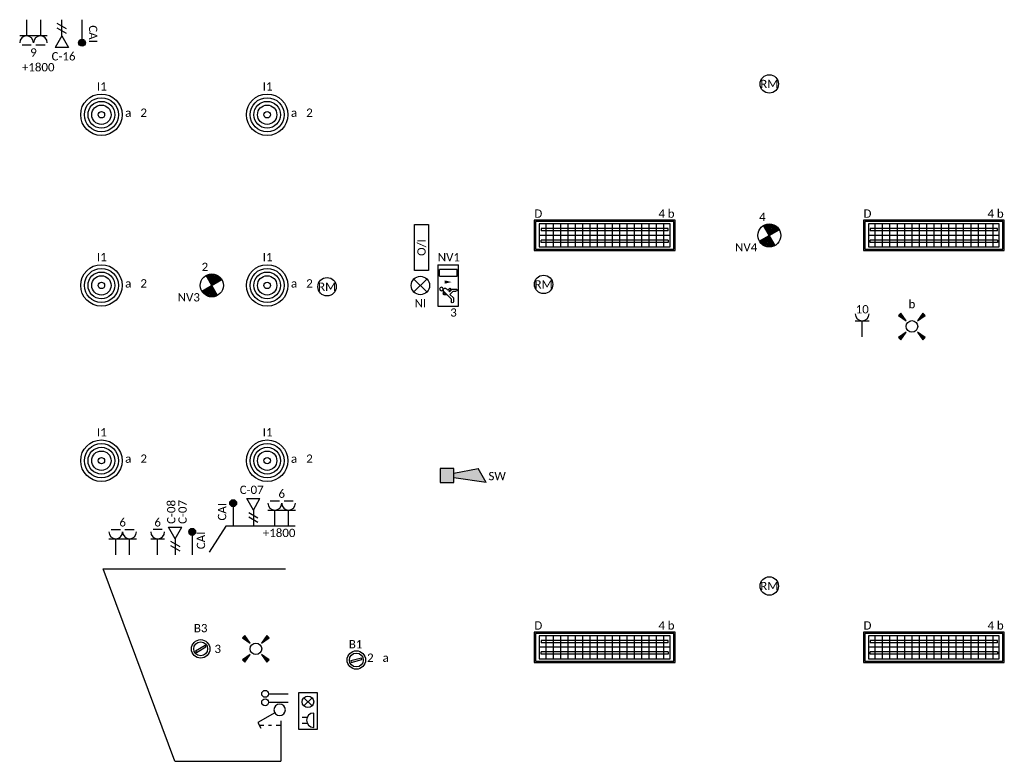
# Model space of a CAD drawing. Header units: millimetres. Extents: x -197899 to 120983, y -4228 to 45370.
# Tile 183 of 200: x 33219 to 43910, y 7811 to 15858. Entities that reach past the tile are written whole.
import ezdxf
from ezdxf.enums import TextEntityAlignment as Align

# ---------------------------------------------------------------- set-up
doc = ezdxf.new("R2010")
doc.units = ezdxf.units.MM
for name, color, linetype in [('EL6132--', 3, 'Continuous'), ('EL6222--', 3, 'Continuous'), ('EL6311--', 3, 'Continuous'), ('EL6350--', 3, 'Continuous'), ('EL6413--', 3, 'Continuous'), ('EL6441--', 3, 'Continuous'), ('EL6511--', 3, 'Continuous')]:
    doc.layers.add(name, color=color, linetype=linetype)
doc.styles.add('STABICAD-018', font='calibri.ttf', dxfattribs={"height": 180})

# ---------------------------------------------------------------- blocks, each defined once
blk = doc.blocks.new('E00125CP')
at = {"color": 0, "linetype": 'Continuous'}
for p, q in [((-2.5, 6.5), (-0.5, 6.5)), ((0.5, 6.5), (2.5, 6.5))]:
    blk.add_line(p, q, dxfattribs=at)
blk = doc.blocks.new('*U381')
at = {"color": 0, "linetype": 'Continuous'}
for p, q in [((-3, 4.5), (3, 4.5)), ((-1.5, 1), (-1.5, 4.5)), ((1.5, 1), (1.5, 4.5))]:
    blk.add_line(p, q, dxfattribs=at)
for centre in [(-1.5, 6), (1.5, 6)]:
    blk.add_arc(centre, 1.5, 180, 0, dxfattribs=at)
at = {"color": 0, "linetype": 'ByBlock'}
blk.add_blockref('E00125CP', (0, 0), dxfattribs=at)
at = {"color": 0, "linetype": 'Continuous', "style": 'STABICAD-018'}
for tag, p in [('PANEL', (0, 11.5)), ('CIRCUIT', (0, 8.5)), ('SUBCIRCUIT', (4.5, 8.5)), ('ARTICLECODE', (0, 0))]:
    blk.add_attdef(tag, text='', height=1.8, dxfattribs=at).set_placement(p, align=Align.MIDDLE)
at = {"color": 0, "linetype": 'Continuous', "style": 'STABICAD-018', "flags": 1}
blk.add_attdef('POWERCODE', text='', height=1.8, dxfattribs=at).set_placement((13, 8.5), align=Align.MIDDLE)
blk = doc.blocks.new('111304CP')
at = {"color": 0, "linetype": 'Continuous'}
blk.add_line((1, 6.5), (-1, 6.5), dxfattribs=at)
blk = doc.blocks.new('*U392')
at = {"color": 0, "linetype": 'Continuous'}
for p, q in [((-1.5, 4.5), (1.5, 4.5)), ((0, 1), (0, 4.5))]:
    blk.add_line(p, q, dxfattribs=at)
blk.add_arc((0, 6), 1.5, 180, 0, dxfattribs=at)
at = {"color": 0, "linetype": 'ByBlock'}
blk.add_blockref('111304CP', (0, 0), dxfattribs=at)
at = {"color": 0, "linetype": 'Continuous', "style": 'STABICAD-018'}
for tag, p in [('PANEL', (0, 11.5)), ('CIRCUIT', (0, 8.5)), ('SUBCIRCUIT', (4.5, 8.5)), ('ARTICLECODE', (0, 0))]:
    blk.add_attdef(tag, text='', height=1.8, dxfattribs=at).set_placement(p, align=Align.MIDDLE)
at = {"color": 0, "linetype": 'Continuous', "style": 'STABICAD-018', "flags": 1}
blk.add_attdef('POWERCODE', text='', height=1.8, dxfattribs=at).set_placement((13, 8.5), align=Align.MIDDLE)
blk = doc.blocks.new('E00153')
at = {"color": 0, "linetype": 'Continuous'}
for p, q in [((-1.44, 7), (1.44, 7)), ((0, 4.5), (-1.44, 7)), ((0, 4.5), (1.44, 7)), ((0, 4.5), (0, 1)), ((-1, 4), (1, 2.85)), ((-1, 3), (1, 1.85))]:
    blk.add_line(p, q, dxfattribs=at)
at = {"color": 0, "linetype": 'Continuous', "style": 'STABICAD-018'}
for tag, p in [('COMMENT1', (-6, 12)), ('COMMENT2', (6, 12)), ('DATACOM1', (-6, 9)), ('DATACOM2', (6, 9)), ('TEXT1', (2.5, 6)), ('ARTICLECODE', (0, 0))]:
    blk.add_attdef(tag, text='', height=1.8, dxfattribs=at).set_placement(p, align=Align.MIDDLE)
blk = doc.blocks.new('E00188')
at = {"color": 0, "linetype": 'Continuous'}
blk.add_line((0, 5.25), (0, 1), dxfattribs=at)
at = {"color": 0, "linetype": 'Continuous', "const_width": 0.75}
blk.add_lwpolyline([(-0.375, 6, 1), (0.375, 6, 1)], format="xyb", close=True, dxfattribs=at)
at = {"color": 0, "linetype": 'Continuous'}
blk.add_circle((0, 6), 0.75, dxfattribs=at)
at = {"color": 0, "linetype": 'Continuous', "style": 'STABICAD-018'}
for tag, p in [('COMMENT1', (0, 12)), ('DATACOM1', (0, 9)), ('TEXT1', (2.5, 6)), ('ARTICLECODE', (0, 0))]:
    blk.add_attdef(tag, text='', height=1.8, dxfattribs=at).set_placement(p, align=Align.MIDDLE)
blk = doc.blocks.new('E00411')
for p, q in [((-2.4, 2.89), (-2.89, 2.4)), ((-2.89, 2.4), (-1.24, 1.24)), ((-1.24, 1.24), (-2.4, 2.89)), ((2.4, 2.89), (1.24, 1.24)), ((1.24, 1.24), (2.89, 2.4)), ((2.89, 2.4), (2.4, 2.89)), ((-1.24, -1.24), (-2.89, -2.4)), ((-2.4, -2.89), (-1.24, -1.24)), ((1.24, -1.24), (2.4, -2.89)), ((2.89, -2.4), (1.24, -1.24)), ((-2.89, -2.4), (-2.4, -2.89)), ((2.4, -2.89), (2.89, -2.4))]:
    blk.add_line(p, q)
at = {"color": 0, "linetype": 'Continuous'}
blk.add_circle((0, 0), 1.25, dxfattribs=at)
for points in [[(-2.89, 2.4), (-2.4, 2.89), (-1.24, 1.24)], [(2.4, 2.89), (2.89, 2.4), (1.24, 1.24)], [(-2.4, -2.89), (-2.89, -2.4), (-1.24, -1.24)], [(2.89, -2.4), (2.4, -2.89), (1.24, -1.24)]]:
    blk.add_solid(points, dxfattribs=at)
at = {"color": 0, "linetype": 'Continuous', "style": 'STABICAD-018'}
for tag, p in [('SWITCHCODE', (0, 4.64)), ('ARTICLECODE', (0, 0))]:
    blk.add_attdef(tag, text='', height=1.8, dxfattribs=at).set_placement(p, align=Align.MIDDLE)
blk = doc.blocks.new('111304')
at = {"color": 0, "linetype": 'Continuous'}
for p, q in [((-1.5, 4.5), (1.5, 4.5)), ((0, 1), (0, 4.5))]:
    blk.add_line(p, q, dxfattribs=at)
blk.add_arc((0, 6), 1.5, 180, 0, dxfattribs=at)
at = {"color": 0, "linetype": 'Continuous', "style": 'STABICAD-018'}
for tag, p in [('PANEL', (0, 11.5)), ('CIRCUIT', (0, 8.5)), ('SUBCIRCUIT', (4.5, 8.5)), ('ARTICLECODE', (0, 0))]:
    blk.add_attdef(tag, text='', height=1.8, dxfattribs=at).set_placement(p, align=Align.MIDDLE)
at = {"color": 0, "linetype": 'Continuous', "style": 'STABICAD-018', "flags": 1}
blk.add_attdef('POWERCODE', text='', height=1.8, dxfattribs=at).set_placement((13, 8.5), align=Align.MIDDLE)
blk = doc.blocks.new('MIVATREKSCH')
at = {"color": 0, "linetype": 'Continuous'}
for p, q in [((0.62, 3.33), (2.74, 7)), ((2.74, 7), (3.95, 6.3)), ((3.35, 6.65), (3.35, 5.65)), ((3.35, 4.65), (3.35, 4)), ((3.35, 3), (3.35, 2)), ((2.35, 2), (4.35, 2))]:
    blk.add_line(p, q, dxfattribs=at)
blk.add_circle((0, 2.25), 1.25, dxfattribs=at)
at = {"color": 0, "linetype": 'Continuous', "style": 'STABICAD-018'}
for tag, p in [('SWITCHCODE', (3.36, 9)), ('ARTICLECODE', (0, 0))]:
    blk.add_attdef(tag, text='', height=1.8, dxfattribs=at).set_placement(p, align=Align.MIDDLE)
blk = doc.blocks.new('1115C2J')
at = {"color": 0, "linetype": 'Continuous'}
for p, q in [((-4.5, 5.5), (4.5, 5.5)), ((-4.5, 1), (-4.5, 5.5)), ((-2.68, 4.35), (-3.52, 4.35)), ((-1.94, 3.61), (-2.68, 4.35)), ((-1.24, 4.31), (-1.94, 3.61)), ((-1.24, 4.31), (-1.24, 4.91)), ((-0.76, 4.11), (-0.76, 4.91)), ((2, 5.15), (3.5, 5.15)), ((2, 1.35), (2, 5.15)), ((3.5, 5.15), (3.5, 1.35)), ((4.5, 1), (4.5, 5.5)), ((-2.88, 3.87), (-3.52, 3.87)), ((-1.27, 2.26), (-2.88, 3.87)), ((-1.94, 2.93), (-2.04, 2.83)), ((-2.04, 2.83), (-2.04, 2.34)), ((-0.99, 2.14), (-1.84, 2.14)), ((-1.71, 2.7), (-1.72, 2.7)), ((-1.72, 2.7), (-1.72, 2.46)), ((-1.47, 2.46), (-1.72, 2.46)), ((-1.37, 3.5), (-0.76, 4.11)), ((-1.23, 3.35), (-1.37, 3.5)), ((-0.87, 3.71), (-1.23, 3.35)), ((-0.65, 3.49), (-1.01, 3.13)), ((-0.71, 2.83), (-1.01, 3.13)), ((4.5, 1), (-4.5, 1)), ((2, 1.35), (3.5, 1.35))]:
    blk.add_line(p, q, dxfattribs=at)
blk.add_lwpolyline([(0.75, 4, 0, 0.7, 0), (0.75, 2.5, 0.7, 0.7, 0)], format="xyseb", dxfattribs=at)
blk.add_circle((-0.76, 1.75), 0.4, dxfattribs=at)
for centre, radius, start, end in [((-3.52, 4.11), 0.24, 90, 270), ((-1, 4.91), 0.24, 0, 180), ((-1.84, 2.34), 0.2, 180, 270), ((-0.99, 2.54), 0.4, 225, 45), ((-0.76, 3.6), 0.16, 315, 135)]:
    blk.add_arc(centre, radius, start, end, dxfattribs=at)
at = {"color": 0, "linetype": 'Continuous', "style": 'STABICAD-018'}
for tag, p in [('PANEL', (0, 15.17)), ('CIRCUIT', (0, 12.17)), ('SUBCIRCUIT', (4.5, 12.17)), ('LIGHTFIXTURECODE', (0, 8))]:
    blk.add_attdef(tag, text='', height=1.8, dxfattribs=at).set_placement(p, align=Align.MIDDLE)
blk = doc.blocks.new('*U509')
for radius in [225, 185, 145, 105, 35]:
    blk.add_circle((0, 0), radius)
at = {"color": 0, "linetype": 'Continuous', "style": 'STABICAD-018'}
blk.add_attdef('CIRCUIT', text='', height=180, dxfattribs=at).set_placement((0, 224), align=Align.BOTTOM_RIGHT)
for tag, p in [('SWITCHCODE', (50, 224)), ('SUBCIRCUIT', (150, 224))]:
    blk.add_attdef(tag, text='', height=180, dxfattribs=at).set_placement(p, align=Align.BOTTOM_LEFT)
for tag, p in [('LIGHTFIXTURECODE', (0, -400)), ('PANEL', (0, -650))]:
    blk.add_attdef(tag, text='', height=180, dxfattribs=at).set_placement(p, align=Align.MIDDLE)
blk = doc.blocks.new('*U512')
at = {"linetype": 'Continuous'}
for p, q in [((-57, -21), (47, 39)), ((-47, -39), (57, 21)), ((57, 21), (47, 39)), ((-57, -21), (-47, -39))]:
    blk.add_line(p, q, dxfattribs=at)
for radius in [100, 75]:
    blk.add_circle((0, 0), radius, dxfattribs=at)
at = {"color": 0, "linetype": 'Continuous', "style": 'STABICAD-018'}
for tag, p in [('LIGHTFIXTURECODE', (0, 225)), ('PANEL', (0, -225))]:
    blk.add_attdef(tag, text='', height=180, dxfattribs=at).set_placement(p, align=Align.MIDDLE)
for tag, p in [('CIRCUIT', (150, 0)), ('SWITCHCODE', (250, 0)), ('SUBCIRCUIT', (350, 0))]:
    blk.add_attdef(tag, text='', height=180, dxfattribs=at).set_placement(p, align=Align.MIDDLE_LEFT)
blk = doc.blocks.new('E00121')
at = {"color": 0, "linetype": 'Continuous'}
for p, q in [((-4, 5), (4, 5)), ((-4, 1), (-4, 5)), ((4, 5), (4, 1)), ((-1.12, 2.12), (-2.88, 3.88)), ((-1.12, 3.88), (-2.88, 2.12)), ((3.56, 4.25), (0.44, 4.25)), ((1.38, 2.82), (1.38, 1.75)), ((2.62, 1.75), (2.62, 2.82)), ((4, 1), (-4, 1))]:
    blk.add_line(p, q, dxfattribs=at)
blk.add_circle((-2, 3), 1.25, dxfattribs=at)
blk.add_arc((2, 4.25), 1.56, 180, 0, dxfattribs=at)
at = {"color": 0, "linetype": 'Continuous', "style": 'STABICAD-018'}
blk.add_attdef('ARTICLECODE', text='', height=1.8, dxfattribs=at).set_placement((0, 0), align=Align.MIDDLE)
blk = doc.blocks.new('E00028')
at = {"color": 0, "linetype": 'Continuous'}
for p, q in [((1.5, 11), (-1.5, 9.27)), ((1.5, 11), (0.5, 4)), ((-0.5, 4), (-1.5, 9.27)), ((-1.5, 4), (-1.5, 1)), ((1.5, 4), (-1.5, 4)), ((1.5, 1), (1.5, 4)), ((-1.5, 1), (1.5, 1))]:
    blk.add_line(p, q, dxfattribs=at)
for points in [[(-1.5, 9.27), (1.5, 11), (-0.5, 4), (0.5, 4)], [(-1.5, 4), (1.5, 4), (-1.5, 1), (1.5, 1)]]:
    blk.add_solid(points, dxfattribs=at)
at = {"color": 0, "linetype": 'Continuous', "style": 'STABICAD-018'}
for tag, p in [('CODING1', (-1.31, 4.93)), ('CODING2', (-1.04, 2.46)), ('ARTICLECODE', (0, 0)), ('FIREPROTECTION_PANEL', (0.53, -2.59)), ('FIREPROTECTION_ZONE', (-0.04, -4.38)), ('FIREPROTECTION_HARDWARENUMBER', (7.36, -6.83))]:
    blk.add_attdef(tag, text='', height=1.8, dxfattribs=at).set_placement(p, align=Align.MIDDLE)
blk = doc.blocks.new('VB654NVI')
at = {"color": 0, "linetype": 'Continuous'}
for p, q in [((-1.41, 1.59), (1.41, 4.41)), ((-1.41, 4.41), (1.41, 1.59))]:
    blk.add_line(p, q, dxfattribs=at)
blk.add_circle((0, 3), 2, dxfattribs=at)
at = {"color": 0, "linetype": 'Continuous', "style": 'STABICAD-018'}
for tag, p in [('ARTICLECODE', (-2.66, 12.86)), ('FIREPROTECTION_PANEL', (0, 9.85)), ('CODING', (0, 7))]:
    blk.add_attdef(tag, text='', height=1.8, dxfattribs=at).set_placement(p, align=Align.MIDDLE)
blk = doc.blocks.new('E00020')
at = {"color": 0, "linetype": 'Continuous'}
blk.add_circle((0, 0), 2, dxfattribs=at)
at = {"color": 0, "linetype": 'Continuous', "style": 'STABICAD-018'}
for tag, p in [('CODING1', (0.68, 7.74)), ('CODING2', (0.95, 5.28)), ('ARTICLECODE', (0, 0)), ('FIREPROTECTION_PANEL', (0.1, -3.37)), ('FIREPROTECTION_ZONE', (1.58, -6.46)), ('FIREPROTECTION_HARDWARENUMBER', (7.57, -7.83))]:
    blk.add_attdef(tag, text='', height=1.8, dxfattribs=at).set_placement(p, align=Align.MIDDLE)
blk = doc.blocks.new('*U506')
at = {"linetype": 'Continuous'}
for p, q in [((765, 165), (-765, 165)), ((-765, 165), (-765, -165)), ((750, 150), (-750, 150)), ((-750, 150), (-750, -150)), ((710, 125), (-710, 125)), ((-710, 125), (-710, -125)), ((-640, 125), (-640, -125)), ((-560, 125), (-560, -125)), ((-480, 125), (-480, -125)), ((-400, 125), (-400, -125)), ((-320, 125), (-320, -125)), ((-240, 125), (-240, -125)), ((-160, 125), (-160, -125)), ((-80, 125), (-80, -125)), ((0, 125), (0, -125)), ((80, 125), (80, -125)), ((160, 125), (160, -125)), ((240, 125), (240, -125)), ((320, 125), (320, -125)), ((400, 125), (400, -125)), ((480, 125), (480, -125)), ((560, 125), (560, -125)), ((640, 125), (640, -125)), ((710, -125), (710, 125)), ((750, -150), (750, 150)), ((765, -165), (765, 165)), ((710, 0), (-710, 0)), ((690, 75), (-690, 75)), ((-690, 75), (-690, 50)), ((690, 50), (-690, 50)), ((690, 50), (690, 75)), ((690, -50), (-690, -50)), ((-690, -75), (-690, -50)), ((690, -75), (-690, -75)), ((690, -50), (690, -75)), ((-765, -165), (765, -165)), ((-750, -150), (750, -150)), ((-710, -125), (710, -125))]:
    blk.add_line(p, q, dxfattribs=at)
at = {"color": 0, "linetype": 'Continuous', "style": 'STABICAD-018'}
for tag, p in [('SWITCHCODE', (765, 165)), ('SUBCIRCUIT', (865, 165)), ('CIRCUIT', (665, 165))]:
    blk.add_attdef(tag, text='', height=180, dxfattribs=at).set_placement(p, align=Align.BOTTOM_RIGHT)
blk.add_attdef('LIGHTFIXTURECODE', text='', height=180, dxfattribs=at).set_placement((-765, 165), align=Align.BOTTOM_LEFT)
blk.add_attdef('PANEL', text='', height=180, dxfattribs=at).set_placement((0, -315), align=Align.MIDDLE)
blk = doc.blocks.new('E00452A_FP')
at = {"color": 0, "linetype": 'Continuous'}
for p, q in [((-5, 4), (-5, 1)), ((5, 4), (-5, 4)), ((5, 1), (5, 4)), ((-5, 1), (5, 1))]:
    blk.add_line(p, q, dxfattribs=at)
at = {"color": 0, "linetype": 'Continuous', "style": 'STABICAD-018'}
for tag, p in [('FIREPROTECTION_HARDWARENUMBER', (3.74, 16.66)), ('FIREPROTECTION_ZONE', (2.91, 13.93)), ('FIREPROTECTION_PANEL', (3.59, 11.05)), ('CODING2', (-0.2, 8.41)), ('CODING1', (-0.13, 5.87)), ('TEXT1', (0, 2.5)), ('ARTICLECODE', (-0.06, -0.64))]:
    blk.add_attdef(tag, text='', height=1.8, dxfattribs=at).set_placement(p, align=Align.MIDDLE)
blk = doc.blocks.new('E00018EL')
at = {"color": 0, "linetype": 'Continuous'}
for p, q in [((-1.77, 1.73), (1.77, 5.27)), ((1.77, 1.73), (-1.77, 5.27))]:
    blk.add_line(p, q, dxfattribs=at)
at = {"color": 0, "linetype": 'Continuous', "const_width": 2.5}
for points in [[(-0.88, 4.38, -0.198912), (0, 4.75, -0.198912), (0.88, 4.38, -1)], [(-0.88, 2.62, 0.198912), (0, 2.25, 0.198912), (0.88, 2.62, 1)]]:
    blk.add_lwpolyline(points, format="xyb", dxfattribs=at)
blk = doc.blocks.new('*U500')
at = {"color": 0, "linetype": 'Continuous'}
blk.add_circle((0, 3.5), 2.5, dxfattribs=at)
blk.add_blockref('E00018EL', (0, 0), dxfattribs=at)
at = {"color": 0, "linetype": 'Continuous', "style": 'STABICAD-018'}
for tag, p in [('PANEL', (0, 11.5)), ('CIRCUIT', (0, 8.5)), ('SUBCIRCUIT', (4.5, 8.5)), ('LIGHTFIXTURECODE', (0, 3.5)), ('SWITCHCODE', (4.5, 2.5))]:
    blk.add_attdef(tag, text='', height=1.8, dxfattribs=at).set_placement(p, align=Align.MIDDLE)
blk = doc.blocks.new('E00128')
at = {"color": 0, "linetype": 'Continuous'}
blk.add_line((0, 5.25), (0, 1), dxfattribs=at)
blk.add_circle((0, 6), 0.75, dxfattribs=at)
at = {"color": 0, "linetype": 'Continuous', "style": 'STABICAD-018'}
for tag, p in [('TEXT1', (0, 9)), ('ARTICLECODE', (0, 0))]:
    blk.add_attdef(tag, text='', height=1.8, dxfattribs=at).set_placement(p, align=Align.MIDDLE)

msp = doc.modelspace()

# ---------------------------------------------------------------- linework, layer by layer
at = {"layer": 'EL6413--', "linetype": 'Continuous'}
for p, q in [((34902, 7811), (34124, 9901)), ((34124, 9901), (36104, 9901)), ((36054, 8189), (36054, 7811)), ((34902, 7811), (36054, 7811))]:
    msp.add_line(p, q, dxfattribs=at)
at = {"layer": 'EL6441--', "linetype": 'Continuous'}
msp.add_lwpolyline([(36211, 10362), (35456, 10362), (35277, 10081)], dxfattribs=at)

# ---------------------------------------------------------------- block references
at = {"layer": 'EL6132--', "linetype": 'Continuous', "xscale": 50, "yscale": 50, "rotation": 89.99999999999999}
for p in [(36184, 8543), (36184, 8452)]:
    msp.add_blockref('E00128', p, dxfattribs=at)
at = {"layer": 'EL6222--', "linetype": 'Continuous'}
ref = msp.add_blockref('*U381', (33369, 15908), dxfattribs=dict(at, xscale=50, yscale=50, rotation=180))
ref.add_attrib('ARTICLECODE', '+1800', dxfattribs={"layer": '0', "color": 7, "linetype": 'Continuous', "height": 90, "style": 'STABICAD-018'}).set_placement((33420, 15345), align=Align.MIDDLE)
ref.add_attrib('CIRCUIT', '9', dxfattribs={"layer": '0', "color": 7, "linetype": 'Continuous', "height": 90, "style": 'STABICAD-018'}).set_placement((33369, 15503), align=Align.MIDDLE)
ref = msp.add_blockref('111304', (42367, 12366), dxfattribs=dict(at, xscale=50, yscale=50))
ref.add_attrib('CIRCUIT', '10', dxfattribs={"layer": '0', "color": 7, "linetype": 'ByBlock', "height": 90, "style": 'STABICAD-018'}).set_placement((42367, 12716), align=Align.MIDDLE)
ref = msp.add_blockref('*U381', (36064, 10312), dxfattribs=dict(at, xscale=50, yscale=50))
ref.add_attrib('ARTICLECODE', '+1800', dxfattribs={"layer": '0', "color": 7, "linetype": 'Continuous', "height": 90, "style": 'STABICAD-018'}).set_placement((36036, 10292), align=Align.MIDDLE)
ref.add_attrib('CIRCUIT', '6', dxfattribs={"layer": '0', "color": 7, "linetype": 'Continuous', "height": 90, "style": 'STABICAD-018'}).set_placement((36064, 10717), align=Align.MIDDLE)
ref = msp.add_blockref('*U381', (34337, 10001), dxfattribs=dict(at, xscale=50, yscale=50))
ref.add_attrib('CIRCUIT', '6', dxfattribs={"layer": '0', "color": 7, "linetype": 'ByBlock', "height": 90, "style": 'STABICAD-018'}).set_placement((34337, 10406), align=Align.MIDDLE)
ref = msp.add_blockref('*U392', (34717, 10001), dxfattribs=dict(at, xscale=50, yscale=50))
ref.add_attrib('CIRCUIT', '6', dxfattribs={"layer": '0', "color": 7, "linetype": 'ByBlock', "height": 90, "style": 'STABICAD-018'}).set_placement((34717, 10406), align=Align.MIDDLE)
at = {"layer": 'EL6311--', "linetype": 'Continuous'}
ref = msp.add_blockref('*U509', (34106, 14827), dxfattribs=at)
ref.add_attrib('CIRCUIT', '2', dxfattribs={"layer": '0', "color": 7, "linetype": 'ByBlock', "height": 90, "style": 'STABICAD-018'}).set_placement((34601, 14777), align=Align.BOTTOM_RIGHT)
ref.add_attrib('LIGHTFIXTURECODE', 'I1', dxfattribs={"layer": '0', "color": 7, "linetype": 'ByBlock', "height": 90, "style": 'STABICAD-018'}).set_placement((34111, 15135), align=Align.MIDDLE)
ref.add_attrib('SUBCIRCUIT', 'a', dxfattribs={"layer": '0', "color": 7, "linetype": 'ByBlock', "height": 90, "style": 'STABICAD-018'}).set_placement((34364, 14777), align=Align.BOTTOM_LEFT)
ref = msp.add_blockref('*U509', (35906, 14827), dxfattribs=at)
ref.add_attrib('CIRCUIT', '2', dxfattribs={"layer": '0', "color": 7, "linetype": 'ByBlock', "height": 90, "style": 'STABICAD-018'}).set_placement((36401, 14777), align=Align.BOTTOM_RIGHT)
ref.add_attrib('LIGHTFIXTURECODE', 'I1', dxfattribs={"layer": '0', "color": 7, "linetype": 'ByBlock', "height": 90, "style": 'STABICAD-018'}).set_placement((35911, 15135), align=Align.MIDDLE)
ref.add_attrib('SUBCIRCUIT', 'a', dxfattribs={"layer": '0', "color": 7, "linetype": 'ByBlock', "height": 90, "style": 'STABICAD-018'}).set_placement((36164, 14777), align=Align.BOTTOM_LEFT)
ref = msp.add_blockref('*U506', (39571, 13517), dxfattribs=at)
ref.add_attrib('CIRCUIT', '4', dxfattribs={"layer": '0', "color": 7, "linetype": 'ByBlock', "height": 90, "style": 'STABICAD-018'}).set_placement((40226, 13682), align=Align.BOTTOM_RIGHT)
ref.add_attrib('LIGHTFIXTURECODE', 'D', dxfattribs={"layer": '0', "color": 7, "linetype": 'ByBlock', "height": 90, "style": 'STABICAD-018'}).set_placement((38807, 13682), align=Align.BOTTOM_LEFT)
ref.add_attrib('SWITCHCODE', 'b', dxfattribs={"layer": '0', "color": 7, "linetype": 'ByBlock', "height": 90, "style": 'STABICAD-018'}).set_placement((40329, 13682), align=Align.BOTTOM_RIGHT)
ref = msp.add_blockref('*U506', (43145, 13517), dxfattribs=at)
ref.add_attrib('CIRCUIT', '4', dxfattribs={"layer": '0', "color": 7, "linetype": 'ByBlock', "height": 90, "style": 'STABICAD-018'}).set_placement((43799, 13682), align=Align.BOTTOM_RIGHT)
ref.add_attrib('LIGHTFIXTURECODE', 'D', dxfattribs={"layer": '0', "color": 7, "linetype": 'ByBlock', "height": 90, "style": 'STABICAD-018'}).set_placement((42381, 13682), align=Align.BOTTOM_LEFT)
ref.add_attrib('SWITCHCODE', 'b', dxfattribs={"layer": '0', "color": 7, "linetype": 'ByBlock', "height": 90, "style": 'STABICAD-018'}).set_placement((43903, 13682), align=Align.BOTTOM_RIGHT)
ref = msp.add_blockref('*U509', (34106, 12975), dxfattribs=at)
ref.add_attrib('CIRCUIT', '2', dxfattribs={"layer": '0', "color": 7, "linetype": 'ByBlock', "height": 90, "style": 'STABICAD-018'}).set_placement((34601, 12925), align=Align.BOTTOM_RIGHT)
ref.add_attrib('LIGHTFIXTURECODE', 'I1', dxfattribs={"layer": '0', "color": 7, "linetype": 'ByBlock', "height": 90, "style": 'STABICAD-018'}).set_placement((34111, 13283), align=Align.MIDDLE)
ref.add_attrib('SUBCIRCUIT', 'a', dxfattribs={"layer": '0', "color": 7, "linetype": 'ByBlock', "height": 90, "style": 'STABICAD-018'}).set_placement((34364, 12925), align=Align.BOTTOM_LEFT)
ref = msp.add_blockref('*U509', (35906, 12975), dxfattribs=at)
ref.add_attrib('CIRCUIT', '2', dxfattribs={"layer": '0', "color": 7, "linetype": 'ByBlock', "height": 90, "style": 'STABICAD-018'}).set_placement((36401, 12925), align=Align.BOTTOM_RIGHT)
ref.add_attrib('LIGHTFIXTURECODE', 'I1', dxfattribs={"layer": '0', "color": 7, "linetype": 'ByBlock', "height": 90, "style": 'STABICAD-018'}).set_placement((35911, 13283), align=Align.MIDDLE)
ref.add_attrib('SUBCIRCUIT', 'a', dxfattribs={"layer": '0', "color": 7, "linetype": 'ByBlock', "height": 90, "style": 'STABICAD-018'}).set_placement((36164, 12925), align=Align.BOTTOM_LEFT)
ref = msp.add_blockref('E00411', (42907, 12530), dxfattribs=dict(at, xscale=50, yscale=50))
ref.add_attrib('SWITCHCODE', 'b', dxfattribs={"layer": '0', "color": 7, "linetype": 'ByBlock', "height": 90, "style": 'STABICAD-018'}).set_placement((42907, 12775), align=Align.MIDDLE)
ref = msp.add_blockref('*U509', (34106, 11073), dxfattribs=at)
ref.add_attrib('CIRCUIT', '2', dxfattribs={"layer": '0', "color": 7, "linetype": 'ByBlock', "height": 90, "style": 'STABICAD-018'}).set_placement((34601, 11023), align=Align.BOTTOM_RIGHT)
ref.add_attrib('LIGHTFIXTURECODE', 'I1', dxfattribs={"layer": '0', "color": 7, "linetype": 'ByBlock', "height": 90, "style": 'STABICAD-018'}).set_placement((34111, 11381), align=Align.MIDDLE)
ref.add_attrib('SUBCIRCUIT', 'a', dxfattribs={"layer": '0', "color": 7, "linetype": 'ByBlock', "height": 90, "style": 'STABICAD-018'}).set_placement((34364, 11023), align=Align.BOTTOM_LEFT)
ref = msp.add_blockref('*U509', (35906, 11073), dxfattribs=at)
ref.add_attrib('CIRCUIT', '2', dxfattribs={"layer": '0', "color": 7, "linetype": 'ByBlock', "height": 90, "style": 'STABICAD-018'}).set_placement((36401, 11023), align=Align.BOTTOM_RIGHT)
ref.add_attrib('LIGHTFIXTURECODE', 'I1', dxfattribs={"layer": '0', "color": 7, "linetype": 'ByBlock', "height": 90, "style": 'STABICAD-018'}).set_placement((35911, 11381), align=Align.MIDDLE)
ref.add_attrib('SUBCIRCUIT', 'a', dxfattribs={"layer": '0', "color": 7, "linetype": 'ByBlock', "height": 90, "style": 'STABICAD-018'}).set_placement((36164, 11023), align=Align.BOTTOM_LEFT)
at = {"layer": 'EL6311--', "color": 210, "linetype": 'Continuous'}
ref = msp.add_blockref('*U512', (35184, 9031), dxfattribs=at)
ref.add_attrib('CIRCUIT', '3', dxfattribs={"layer": '0', "color": 7, "linetype": 'ByBlock', "height": 90, "style": 'STABICAD-018'}).set_placement((35334, 9031), align=Align.MIDDLE_LEFT)
ref.add_attrib('LIGHTFIXTURECODE', 'B3', dxfattribs={"layer": '0', "color": 7, "linetype": 'ByBlock', "height": 90, "style": 'STABICAD-018'}).set_placement((35184, 9256), align=Align.MIDDLE)
at = {"layer": 'EL6311--', "linetype": 'Continuous'}
ref = msp.add_blockref('*U506', (39571, 9048), dxfattribs=at)
ref.add_attrib('CIRCUIT', '4', dxfattribs={"layer": '0', "color": 7, "linetype": 'ByBlock', "height": 90, "style": 'STABICAD-018'}).set_placement((40226, 9213), align=Align.BOTTOM_RIGHT)
ref.add_attrib('LIGHTFIXTURECODE', 'D', dxfattribs={"layer": '0', "color": 7, "linetype": 'ByBlock', "height": 90, "style": 'STABICAD-018'}).set_placement((38807, 9213), align=Align.BOTTOM_LEFT)
ref.add_attrib('SWITCHCODE', 'b', dxfattribs={"layer": '0', "color": 7, "linetype": 'ByBlock', "height": 90, "style": 'STABICAD-018'}).set_placement((40329, 9213), align=Align.BOTTOM_RIGHT)
ref = msp.add_blockref('*U506', (43145, 9048), dxfattribs=at)
ref.add_attrib('CIRCUIT', '4', dxfattribs={"layer": '0', "color": 7, "linetype": 'ByBlock', "height": 90, "style": 'STABICAD-018'}).set_placement((43799, 9213), align=Align.BOTTOM_RIGHT)
ref.add_attrib('LIGHTFIXTURECODE', 'D', dxfattribs={"layer": '0', "color": 7, "linetype": 'ByBlock', "height": 90, "style": 'STABICAD-018'}).set_placement((42381, 9213), align=Align.BOTTOM_LEFT)
ref.add_attrib('SWITCHCODE', 'b', dxfattribs={"layer": '0', "color": 7, "linetype": 'ByBlock', "height": 90, "style": 'STABICAD-018'}).set_placement((43903, 9213), align=Align.BOTTOM_RIGHT)
at = {"layer": 'EL6311--', "linetype": 'Continuous', "xscale": 50, "yscale": 50}
msp.add_blockref('E00411', (35784, 9031), dxfattribs=at)
at = {"layer": 'EL6311--', "linetype": 'Continuous'}
ref = msp.add_blockref('*U512', (36874, 8910), dxfattribs=dict(at, rotation=345.0000000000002))
ref.add_attrib('CIRCUIT', '2', dxfattribs={"layer": '0', "color": 7, "linetype": 'ByBlock', "height": 90, "style": 'STABICAD-018'}).set_placement((36991, 8935), align=Align.MIDDLE_LEFT)
ref.add_attrib('LIGHTFIXTURECODE', 'B1', dxfattribs={"layer": '0', "color": 7, "linetype": 'ByBlock', "height": 90, "style": 'STABICAD-018'}).set_placement((36866, 9082), align=Align.MIDDLE)
ref.add_attrib('SUBCIRCUIT', 'a', dxfattribs={"layer": '0', "color": 7, "linetype": 'ByBlock', "height": 90, "style": 'STABICAD-018'}).set_placement((37159, 8935), align=Align.MIDDLE_LEFT)
at = {"layer": 'EL6350--', "linetype": 'Continuous'}
ref = msp.add_blockref('*U500', (41313, 13348), dxfattribs=dict(at, xscale=49.99999999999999, yscale=49.99999999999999, zscale=49.99999999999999, rotation=345))
ref.add_attrib('CIRCUIT', '4', dxfattribs={"layer": '0', "color": 1, "linetype": 'Continuous', "height": 90, "style": 'STABICAD-018'}).set_placement((41283, 13718), align=Align.MIDDLE)
ref.add_attrib('LIGHTFIXTURECODE', 'NV4', dxfattribs={"layer": '0', "color": 1, "linetype": 'Continuous', "height": 90, "style": 'STABICAD-018'}).set_placement((41107, 13388), align=Align.MIDDLE)
ref = msp.add_blockref('1115C2J', (37710, 12974), dxfattribs=dict(at, xscale=-50, yscale=50, rotation=270.0007633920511))
ref.add_attrib('CIRCUIT', '3', dxfattribs={"layer": '0', "color": 7, "linetype": 'ByBlock', "height": 90, "style": 'STABICAD-018'}).set_placement((37929, 12681), align=Align.MIDDLE)
ref.add_attrib('LIGHTFIXTURECODE', 'NV1', dxfattribs={"layer": '0', "color": 7, "linetype": 'ByBlock', "height": 90, "style": 'STABICAD-018'}).set_placement((37879, 13281), align=Align.MIDDLE)
ref = msp.add_blockref('*U500', (35260, 12806), dxfattribs=dict(at, xscale=49.99999999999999, yscale=49.99999999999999, zscale=49.99999999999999, rotation=345))
ref.add_attrib('CIRCUIT', '2', dxfattribs={"layer": '0', "color": 1, "linetype": 'Continuous', "height": 90, "style": 'STABICAD-018'}).set_placement((35230, 13176), align=Align.MIDDLE)
ref.add_attrib('LIGHTFIXTURECODE', 'NV3', dxfattribs={"layer": '0', "color": 1, "linetype": 'Continuous', "height": 90, "style": 'STABICAD-018'}).set_placement((35055, 12846), align=Align.MIDDLE)
at = {"layer": 'EL6413--', "linetype": 'Continuous', "yscale": 50}
for name, p, xscale, rotation in [('E00121', (36199, 8357), 50, 270), ('MIVATREKSCH', (36154, 8369), -50, 90)]:
    msp.add_blockref(name, p, dxfattribs=dict(at, xscale=xscale, rotation=rotation))
at = {"layer": 'EL6441--', "linetype": 'Continuous'}
ref = msp.add_blockref('E00153', (33676, 15908), dxfattribs=dict(at, xscale=50, yscale=50, rotation=180))
ref.add_attrib('DATACOM2', 'C-16', dxfattribs={"layer": '0', "color": 7, "linetype": 'ByBlock', "height": 90, "style": 'STABICAD-018'}).set_placement((33695, 15463), align=Align.MIDDLE)
ref = msp.add_blockref('E00188', (33896, 15908), dxfattribs=dict(at, xscale=50, yscale=50, rotation=180))
ref.add_attrib('TEXT1', 'CAI', dxfattribs={"layer": '0', "color": 7, "linetype": 'ByBlock', "height": 90, "rotation": 270, "style": 'STABICAD-018'}).set_placement((34016, 15702), align=Align.MIDDLE)
ref = msp.add_blockref('E00153', (35756, 10312), dxfattribs=dict(at, xscale=50, yscale=50))
ref.add_attrib('DATACOM2', 'C-07', dxfattribs={"layer": '0', "color": 7, "linetype": 'ByBlock', "height": 90, "style": 'STABICAD-018'}).set_placement((35738, 10757), align=Align.MIDDLE)
ref = msp.add_blockref('E00153', (34907, 10001), dxfattribs=dict(at, xscale=50, yscale=50))
ref.add_attrib('DATACOM1', 'C-07', dxfattribs={"layer": '0', "color": 7, "linetype": 'ByBlock', "height": 90, "rotation": 90, "style": 'STABICAD-018'}).set_placement((34987, 10517), align=Align.MIDDLE)
ref.add_attrib('DATACOM2', 'C-08', dxfattribs={"layer": '0', "color": 7, "linetype": 'ByBlock', "height": 90, "rotation": 90, "style": 'STABICAD-018'}).set_placement((34862, 10517), align=Align.MIDDLE)
ref = msp.add_blockref('E00188', (35537, 10312), dxfattribs=dict(at, xscale=50, yscale=50))
ref.add_attrib('TEXT1', 'CAI', dxfattribs={"layer": '0', "color": 7, "linetype": 'ByBlock', "height": 90, "rotation": 90, "style": 'STABICAD-018'}).set_placement((35416, 10519), align=Align.MIDDLE)
ref = msp.add_blockref('E00188', (35092, 10001), dxfattribs=dict(at, xscale=50, yscale=50))
ref.add_attrib('TEXT1', 'CAI', dxfattribs={"layer": '0', "color": 7, "linetype": 'ByBlock', "height": 90, "rotation": 90, "style": 'STABICAD-018'}).set_placement((35187, 10208), align=Align.MIDDLE)
at = {"layer": 'EL6511--', "linetype": 'Continuous'}
ref = msp.add_blockref('E00020', (41358, 15161), dxfattribs=dict(at, xscale=50, yscale=50))
ref.add_attrib('ARTICLECODE', 'RM', dxfattribs={"layer": '0', "color": 7, "linetype": 'Continuous', "height": 90, "style": 'STABICAD-018'}).set_placement((41358, 15161), align=Align.MIDDLE)
ref = msp.add_blockref('E00452A_FP', (37707, 13386), dxfattribs=dict(at, xscale=-50, yscale=50, rotation=90.00000000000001))
ref.add_attrib('TEXT1', 'I/O', dxfattribs={"layer": '0', "color": 7, "linetype": 'Continuous', "height": 90, "rotation": 270, "style": 'STABICAD-018'}).set_placement((37582, 13386), align=Align.MIDDLE)
ref = msp.add_blockref('E00020', (36557, 12961), dxfattribs=dict(at, xscale=50, yscale=50))
ref.add_attrib('ARTICLECODE', 'RM', dxfattribs={"layer": '0', "color": 7, "linetype": 'Continuous', "height": 90, "style": 'STABICAD-018'}).set_placement((36557, 12961), align=Align.MIDDLE)
ref = msp.add_blockref('VB654NVI', (37720, 12974), dxfattribs=dict(at, xscale=50, yscale=50, rotation=90.00000000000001))
ref.add_attrib('ARTICLECODE', 'NI', dxfattribs={"layer": '0', "color": 7, "linetype": 'Continuous', "height": 90, "style": 'STABICAD-018'}).set_placement((37570, 12781), align=Align.MIDDLE)
ref = msp.add_blockref('E00020', (38907, 12986), dxfattribs=dict(at, xscale=50, yscale=50))
ref.add_attrib('ARTICLECODE', 'RM', dxfattribs={"layer": '0', "color": 7, "linetype": 'Continuous', "height": 90, "style": 'STABICAD-018'}).set_placement((38907, 12986), align=Align.MIDDLE)
ref = msp.add_blockref('E00028', (37734, 10913), dxfattribs=dict(at, xscale=50, yscale=50, rotation=270))
ref.add_attrib('ARTICLECODE', 'SW', dxfattribs={"layer": '0', "color": 7, "linetype": 'Continuous', "height": 90, "style": 'STABICAD-018'}).set_placement((38403, 10906), align=Align.MIDDLE)
ref = msp.add_blockref('E00020', (41358, 9713), dxfattribs=dict(at, xscale=50, yscale=50))
ref.add_attrib('ARTICLECODE', 'RM', dxfattribs={"layer": '0', "color": 7, "linetype": 'Continuous', "height": 90, "style": 'STABICAD-018'}).set_placement((41358, 9713), align=Align.MIDDLE)

doc.saveas('drawing.dxf')
